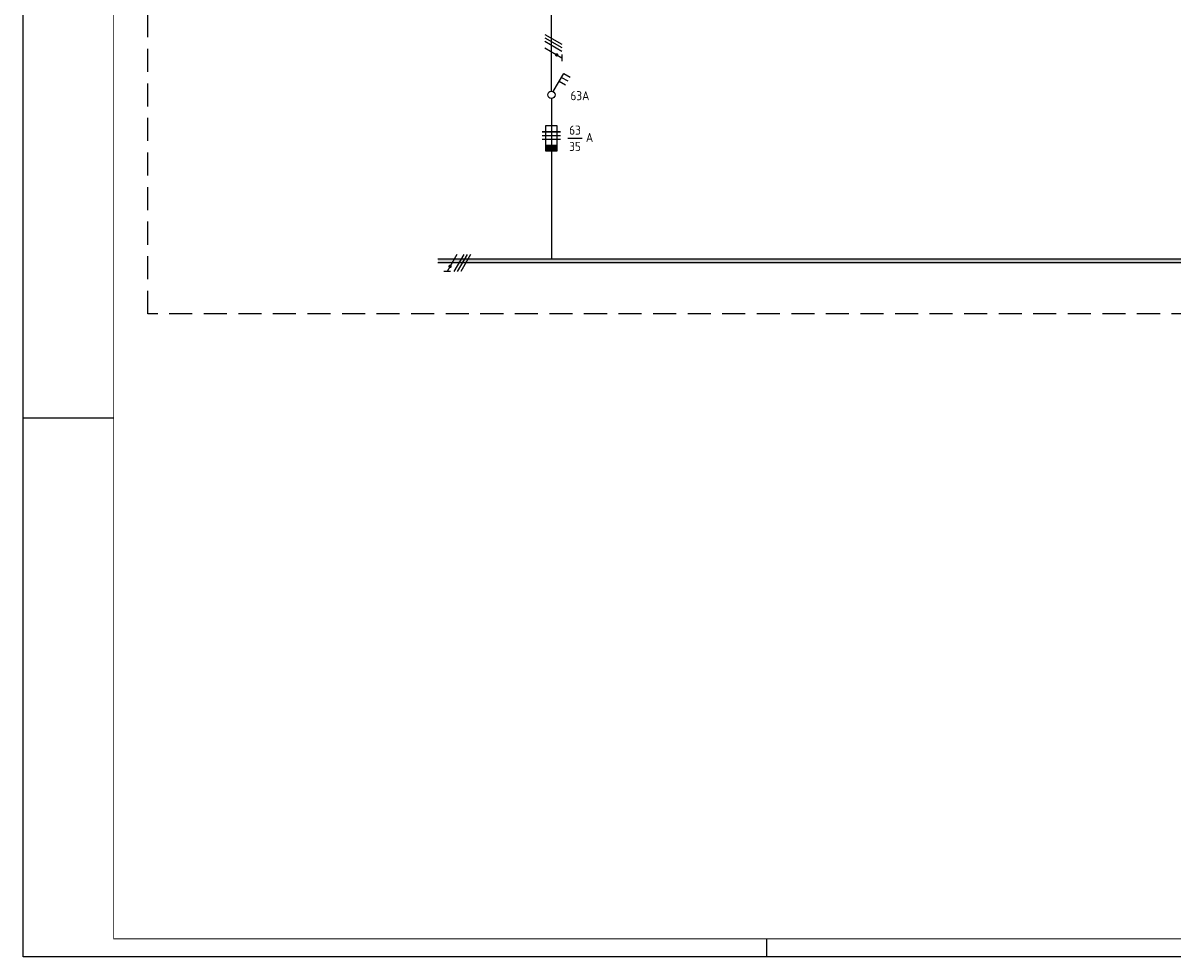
# Model space of a CAD drawing. Header units: millimetres. Extents: x 0 to 841, y 0 to 594.
# Tile 1 of 4: x 0 to 317, y 0 to 257. Entities that reach past the tile are written whole.
import ezdxf
from ezdxf.enums import TextEntityAlignment as Align

# ---------------------------------------------------------------- set-up
doc = ezdxf.new("R2010")
doc.units = ezdxf.units.MM
doc.linetypes.add('HIDDEN', pattern=[9.525, 6.35, -3.175])
doc.layers.get('0').update_dxf_attribs({"linetype": 'CONTINUOUS'})
for name, color, linetype in [('1', 7, 'CONTINUOUS'), ('40', 1, 'CONTINUOUS'), ('70', 1, 'CONTINUOUS'), ('71', 2, 'CONTINUOUS'), ('73', 4, 'CONTINUOUS'), ('EL$2B---_KADER', 4, 'CONTINUOUS'), ('LIJN025', 10, 'CONTINUOUS'), ('LIJN035', 50, 'CONTINUOUS'), ('LIJN050', 90, 'CONTINUOUS'), ('TEKST25', 10, 'CONTINUOUS'), ('TEKST35', 50, 'CONTINUOUS'), ('TEKST50', 90, 'CONTINUOUS')]:
    doc.layers.add(name, color=color, linetype=linetype)
doc.styles.add('5_0', font='iso.shx')
doc.styles.add('ISO', font='ISO.SHX')
doc.styles.add('NEN', font='iso.shx')
doc.styles.add('ROMAND', font='romand')

# ---------------------------------------------------------------- blocks, each defined once
blk = doc.blocks.new('A1')
at = {"layer": 'LIJN025'}
for p, q in [((0, 148.5), (25, 148.5)), ((205, 0), (205, 5))]:
    blk.add_line(p, q, dxfattribs=at)
blk.add_lwpolyline([(0, 0), (0, 594), (841, 594), (841, 0)], close=True, dxfattribs=at)
at = {"layer": 'LIJN050', "const_width": 0.2}
blk.add_lwpolyline([(836, 5), (836, 589), (25, 589), (25, 5)], close=True, dxfattribs=at)
at = {"layer": 'TEKST25', "style": 'ROMAND', "width": 2.899115}
blk.add_attdef('STATUS', text='', height=2.5, dxfattribs=at).set_placement((795, 71.5), (834, 71.5), align=Align.FIT)
at = {"layer": 'TEKST25', "style": 'ISO'}
for tag, p in [('E', (796.25, 66)), ('NAAM-E', (807.75, 66)), ('DATUM-E', (826, 66)), ('D', (796.25, 61)), ('NAAM-D', (807.75, 61)), ('DATUM-D', (826, 61)), ('C', (796.25, 56)), ('NAAM-C', (807.75, 56)), ('DATUM-C', (826, 56)), ('B', (796.25, 51)), ('NAAM-B', (807.75, 51)), ('DATUM-B', (826, 51)), ('A', (796.25, 46)), ('NAAM-A', (807.75, 46)), ('DATUM-A', (826, 46))]:
    blk.add_attdef(tag, text='', height=2.5, dxfattribs=at).set_placement(p, align=Align.CENTER)
for tag, p in [('DATUM', (673.75, 36.25)), ('SCHAAL', (709, 36.25)), ('GETEKEND', (739.25, 36.25)), ('GECONTOL.', (774, 36.25)), ('FORMAAT', (804.25, 28.25))]:
    blk.add_attdef(tag, p, '', height=2.5, dxfattribs=at)
at = {"layer": 'TEKST35', "style": 'ISO'}
for tag, p in [('PROJECT', (675.5, 72.5)), ('PLAATS', (675.5, 63.5)), ('INSTALLATIE-REGEL1', (675.5, 52.5)), ('INSTALLATIE-REGEL2', (675.5, 43.5))]:
    blk.add_attdef(tag, p, '', height=4, dxfattribs=at)
blk.add_attdef('PROJ.NR.', text='', height=4, dxfattribs=at).set_placement((822, 23), align=Align.CENTER)
at = {"layer": 'TEKST50', "style": 'ISO'}
blk.add_attdef('FILE-NAAM', text='', height=5, dxfattribs=at).set_placement((814.5, 7.5), align=Align.CENTER)

msp = doc.modelspace()

# ---------------------------------------------------------------- linework, layer by layer
at = {"color": 10}
for p, q in [((143.81, 254.16), (148.5, 251.46)), ((143.81, 253.22), (148.5, 250.52)), ((143.81, 253.22), (148.5, 250.52)), ((143.81, 252.29), (148.5, 249.58)), ((143.81, 250.41), (148.5, 247.71)), ((148.5, 248.64), (148.5, 246.77)), ((119.6, 193.54), (116.89, 188.85)), ((121.47, 193.54), (118.77, 188.85)), ((122.41, 193.54), (119.7, 188.85)), ((122.41, 193.54), (119.7, 188.85)), ((123.35, 193.54), (120.64, 188.85)), ((117.83, 188.85), (115.95, 188.85))]:
    msp.add_line(p, q, dxfattribs=at)
for p, q in [((143.81, 253.22), (148.5, 250.52)), ((122.41, 193.54), (119.7, 188.85))]:
    msp.add_line(p, q)
at = {"color": 10, "const_width": 0.469}
for points in [[(147.21, 248.72, 1), (146.98, 248.31, 1)], [(117.9, 190.14, 1), (117.5, 190.37, 1)]]:
    msp.add_lwpolyline(points, format="xyb", close=True, dxfattribs=at)
at = {"layer": '1', "color": 2}
for p, q in [((144.12, 222.02), (144.12, 229.02)), ((144.12, 229.02), (147.12, 229.02)), ((147.12, 229.02), (147.12, 222.02)), ((147.12, 223.52), (144.12, 223.52)), ((147.12, 223.27), (144.12, 223.27)), ((147.12, 223.02), (144.12, 223.02)), ((147.12, 222.77), (144.12, 222.77)), ((147.12, 222.52), (144.12, 222.52)), ((147.12, 222.27), (144.12, 222.27)), ((147.12, 222.02), (144.12, 222.02))]:
    msp.add_line(p, q, dxfattribs=at)
at = {"layer": '1', "color": 1}
for p, q in [((143.12, 227.27), (148.12, 227.27)), ((148.12, 227.27), (143.12, 227.27)), ((143.12, 226.27), (148.12, 226.27)), ((143.12, 225.27), (148.12, 225.27))]:
    msp.add_line(p, q, dxfattribs=at)
at = {"layer": '70'}
msp.add_line((150.13, 225.53), (154.13, 225.53), dxfattribs=at)
at = {"layer": '71'}
for p, q in [((146.13, 238.38), (149.02, 243.4)), ((147.77, 241.24), (149.51, 240.24)), ((148.4, 242.32), (150.13, 241.32)), ((149.02, 243.4), (150.76, 242.4))]:
    msp.add_line(p, q, dxfattribs=at)
msp.add_circle((145.62, 237.52), 1, dxfattribs=at)
at = {"layer": '73'}
for p, q in [((114.34, 192.35), (541.95, 192.35)), ((114.34, 191.35), (541.95, 191.35))]:
    msp.add_line(p, q, dxfattribs=at)
msp.add_solid([(541.95, 191.35), (541.95, 192.35), (114.34, 191.35), (114.34, 192.35)], dxfattribs=at)
at = {"layer": 'LIJN025', "linetype": 'HIDDEN'}
for p, q in [((34.42, 177.17), (34.42, 342.42)), ((761.03, 177.17), (34.42, 177.17))]:
    msp.add_line(p, q, dxfattribs=at)
at = {"layer": 'LIJN035'}
for p, q in [((145.62, 238.52), (145.62, 291.92)), ((145.62, 236.52), (145.62, 192.42)), ((143.71, 192.32), (143.71, 192.12))]:
    msp.add_line(p, q, dxfattribs=at)

# ---------------------------------------------------------------- block references
at = {"layer": 'EL$2B---_KADER'}
msp.add_blockref('A1', (0, 0), dxfattribs=at)

# ---------------------------------------------------------------- texts
at = {"layer": '40', "style": 'NEN'}
for s, p in [('63', (152.13, 226.53)), ('35', (152.13, 222.03))]:
    msp.add_text(s, height=2.5, dxfattribs=at).set_placement(p, align=Align.CENTER)
msp.add_text('A', height=2.5, dxfattribs=at).set_placement((155.13, 224.53))
at = {"layer": 'TEKST25', "style": '5_0'}
msp.add_text('63A', height=2.5, dxfattribs=at).set_placement((150.87, 236.02))

doc.saveas('drawing.dxf')
